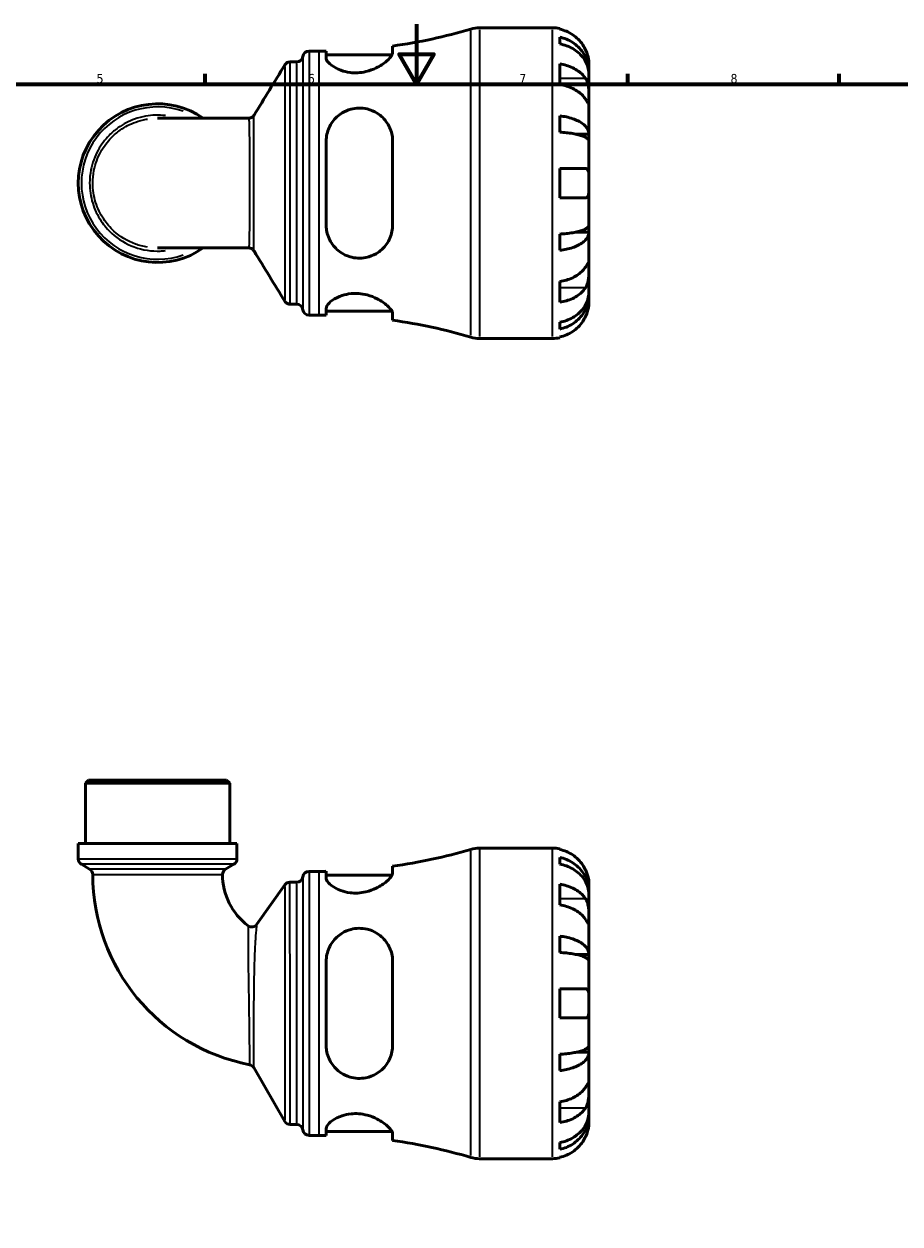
# Model space of a CAD drawing. Header units: millimetres. Extents: x 0 to 902, y -204 to 622.
# Tile 3 of 5: x 290 to 581, y 196 to 594. Entities that reach past the tile are written whole.
import ezdxf

# ---------------------------------------------------------------- set-up
doc = ezdxf.new("R2010")
doc.units = ezdxf.units.MM
for name, color, linetype, lineweight in [('Border (ANSI)', 7, 'Continuous', 70), ('Visible (ANSI)', 7, 'Continuous', 50), ('Visible Narrow (ANSI)', 7, 'Continuous', 35)]:
    doc.layers.add(name, color=color, linetype=linetype, lineweight=lineweight)
doc.styles.add('Note Text (ANSI)', font='tahoma.ttf')

# ---------------------------------------------------------------- blocks, each defined once
blk = doc.blocks.new('Borders Default Border')
at = {"layer": 'Border (ANSI)'}
for p, q in [((350.42, 574), (350.42, 577.45)), ((490.58, 574), (490.58, 577.45)), ((560.67, 574), (560.67, 577.45))]:
    blk.add_line(p, q, dxfattribs=at)
at = {"layer": 'Border (ANSI)', "flags": 128}
for points in [[(420.5, 594), (420.5, 574), (414.73, 584), (426.27, 584), (420.5, 574)], [(20, 20), (20, 574), (821, 574), (821, 20), (20, 20)]]:
    blk.add_lwpolyline(points, dxfattribs=at)
at = {"layer": 'Border (ANSI)', "char_height": 3.05, "attachment_point": 7, "style": 'Note Text (ANSI)'}
for s, insert in [('5', (314.48, 574.34)), ('6', (384.49, 574.34)), ('7', (454.6, 574.4)), ('8', (524.63, 574.33))]:
    blk.add_mtext(s, dxfattribs=dict(at, insert=insert))

msp = doc.modelspace()

# ---------------------------------------------------------------- linework, layer by layer
at = {"layer": 'Visible (ANSI)'}
for p, q in [((441.412, 592.738), (465.568, 592.738)), ((467.993, 592.493), (467.993, 592.263)), ((467.993, 589.632), (467.993, 587.397)), ((384.906, 585.013), (388.246, 585.013)), ((390.563, 585.028), (390.563, 582.777)), ((412.613, 584.539), (412.613, 586.703)), ((378.603, 581.408), (380.818, 581.408)), ((390.563, 583.753), (412.398, 583.753)), ((467.993, 580.748), (467.993, 573.889)), ((477.693, 578.079), (477.642, 578.079)), ((477.693, 578.079), (477.693, 580.613)), ((477.693, 577.115), (477.693, 578.079)), ((477.693, 569.08), (477.693, 577.115)), ((477.693, 557.463), (477.693, 569.08)), ((364.894, 562.749), (334.693, 562.749)), ((467.993, 563.519), (467.993, 558.122)), ((477.693, 557.463), (473.402, 557.463)), ((477.693, 555.134), (477.693, 557.463)), ((390.563, 555.098), (390.563, 527.378)), ((412.613, 527.378), (412.613, 555.098)), ((477.693, 541.238), (477.693, 555.134)), ((467.993, 546.088), (467.993, 536.388)), ((477.693, 527.342), (477.693, 541.238)), ((477.693, 525.013), (477.693, 527.342)), ((467.993, 524.354), (467.993, 518.957)), ((477.693, 525.013), (473.402, 525.013)), ((477.693, 513.396), (477.693, 525.013)), ((334.693, 519.727), (364.894, 519.727)), ((477.693, 505.361), (477.693, 513.396)), ((467.993, 508.587), (467.993, 501.728)), ((477.693, 504.397), (477.693, 505.361)), ((477.693, 504.397), (477.642, 504.397)), ((477.693, 501.863), (477.693, 504.397)), ((378.603, 501.068), (380.818, 501.068)), ((384.906, 497.463), (388.246, 497.463)), ((390.563, 499.699), (390.563, 497.448)), ((390.563, 498.723), (412.398, 498.723)), ((412.613, 495.773), (412.613, 497.937)), ((467.993, 495.079), (467.993, 492.844)), ((441.412, 489.738), (465.568, 489.738)), ((467.993, 490.213), (467.993, 489.983)), ((311.822, 343.241), (310.792, 342.211)), ((358.595, 342.211), (310.792, 342.211)), ((310.792, 322.241), (310.792, 342.211)), ((311.822, 343.241), (357.565, 343.241)), ((357.565, 343.241), (358.595, 342.211)), ((358.595, 322.241), (358.595, 342.211)), ((360.985, 322.241), (308.402, 322.241)), ((308.402, 317.131), (308.402, 322.241)), ((360.985, 317.131), (360.985, 322.241)), ((441.412, 320.741), (465.568, 320.741)), ((467.993, 320.496), (467.993, 320.266)), ((312.152, 313.776), (309.432, 315.347)), ((357.235, 313.776), (359.955, 315.347)), ((412.613, 312.542), (412.613, 314.706)), ((467.993, 317.636), (467.993, 315.4)), ((384.906, 313.016), (388.246, 313.016)), ((390.563, 313.032), (390.563, 310.78)), ((390.563, 311.756), (412.398, 311.756)), ((367.624, 295.461), (376.83, 308.537)), ((378.515, 309.411), (380.818, 309.411)), ((467.993, 308.751), (467.993, 301.892)), ((477.693, 306.083), (477.693, 308.616)), ((477.693, 306.083), (477.642, 306.083)), ((477.693, 305.118), (477.693, 306.083)), ((477.693, 297.084), (477.693, 305.118)), ((477.693, 285.466), (477.693, 297.084)), ((467.993, 291.522), (467.993, 286.125)), ((390.563, 283.101), (390.563, 255.381)), ((412.613, 255.381), (412.613, 283.101)), ((477.693, 285.466), (473.402, 285.466)), ((477.693, 283.138), (477.693, 285.466)), ((477.693, 269.241), (477.693, 283.138)), ((467.993, 274.091), (467.993, 264.391)), ((477.693, 255.345), (477.693, 269.241)), ((477.693, 253.017), (477.693, 255.345)), ((467.993, 252.357), (467.993, 246.96)), ((477.693, 253.017), (473.402, 253.017)), ((477.693, 241.399), (477.693, 253.017)), ((376.851, 230.101), (366.563, 247.921)), ((477.693, 233.364), (477.693, 241.399)), ((467.993, 236.591), (467.993, 229.732)), ((477.693, 232.4), (477.642, 232.4)), ((477.693, 232.4), (477.693, 233.364)), ((477.693, 229.866), (477.693, 232.4)), ((378.635, 229.071), (380.818, 229.071)), ((390.563, 227.702), (390.563, 225.451)), ((384.906, 225.466), (388.246, 225.466)), ((390.563, 226.726), (412.398, 226.726)), ((412.613, 223.776), (412.613, 225.94)), ((467.993, 223.082), (467.993, 220.847)), ((441.412, 217.741), (465.568, 217.741)), ((467.993, 218.216), (467.993, 217.986))]:
    msp.add_line(p, q, dxfattribs=at)
for centre, radius, start, end in [((388.246, 761.527), 176.514, 277.93494, 286.53447), ((441.412, 582.438), 10.3, 90, 106.53447), ((465.568, 580.613), 12.125, 78.46304, 90), ((384.906, 582.953), 2.06, 90, 172.81924), ((388.246, 761.527), 176.514, 270, 270.75227), ((380.818, 583.468), 2.06, 270, 352.81924), ((334.693, 541.238), 26.292, 54.9032, 305.0968), ((380.818, 499.008), 2.06, 7.18076, 90), ((384.906, 499.523), 2.06, 187.18076, 270), ((388.246, 320.949), 176.514, 89.24773, 90), ((388.246, 320.949), 176.514, 73.46553, 82.06506), ((441.412, 500.038), 10.3, 253.46553, 270), ((465.568, 501.863), 12.125, 270, 281.53696), ((388.246, 489.53), 176.514, 277.93494, 286.53447), ((441.412, 310.441), 10.3, 90, 106.53447), ((465.568, 308.616), 12.125, 78.46304, 90), ((310.462, 317.131), 2.06, 180, 240), ((358.925, 317.131), 2.06, 300, 0), ((311.122, 311.992), 2.06, 0.00151, 60), ((377.446, 311.994), 64.264, 180.00151, 258.98982), ((358.265, 311.992), 2.06, 120, 180.00522), ((377.446, 311.994), 21.241, 180.00522, 233.13783), ((380.818, 311.471), 2.06, 270, 352.81924), ((384.906, 310.956), 2.06, 90, 172.81924), ((388.246, 489.53), 176.514, 270, 270.75227), ((378.515, 307.351), 2.06, 90, 144.85033), ((365.939, 296.647), 2.06, 233.13783, 324.85033), ((364.779, 246.891), 2.06, 30, 78.98982), ((378.635, 231.131), 2.06, 210, 270), ((380.818, 227.011), 2.06, 7.18076, 90), ((384.906, 227.526), 2.06, 187.18076, 270), ((388.246, 48.952), 176.514, 89.24773, 90), ((388.246, 48.952), 176.514, 73.46553, 82.06506), ((441.412, 228.041), 10.3, 253.46553, 270), ((465.568, 229.866), 12.125, 270, 281.53696)]:
    msp.add_arc(centre, radius, start, end, dxfattribs=at)
for points, knots in [([(476.562, 585.463), (476.307, 586.013), (475.997, 586.572), (475.189, 587.785), (474.663, 588.419), (473.604, 589.481), (472.974, 590.008), (471.618, 590.916), (470.891, 591.298), (469.528, 591.864), (468.77, 592.104), (467.993, 592.263)], [5.9143146, 5.9143146, 5.9143146, 5.9143146, 6.0897305, 6.0897305, 6.3151304, 6.3151304, 6.5397196, 6.5397196, 6.7643088, 6.7643088, 6.9824261, 6.9824261, 6.9824261, 6.9824261]), ([(467.993, 589.632), (468.771, 589.478), (469.53, 589.246), (470.893, 588.698), (471.62, 588.329), (472.976, 587.449), (473.606, 586.94), (474.665, 585.912), (475.191, 585.3), (476.099, 583.981), (476.48, 583.275), (477.054, 581.929), (477.3, 581.166), (477.619, 579.605), (477.693, 578.809), (477.693, 578.079)], [0.2300349, 0.2300349, 0.2300349, 0.2300349, 0.4483378, 0.4483378, 0.6728957, 0.6728957, 0.8974535, 0.8974535, 1.1226267, 1.1226267, 1.3478, 1.3478, 1.5738057, 1.5738057, 1.7998115, 1.7998115, 1.7998115, 1.7998115]), ([(477.693, 577.115), (477.693, 577.764), (477.619, 578.473), (477.3, 579.862), (477.054, 580.541), (476.48, 581.739), (476.099, 582.367), (475.191, 583.541), (474.665, 584.086), (473.606, 585), (472.976, 585.454), (471.62, 586.237), (470.893, 586.566), (469.53, 587.053), (468.771, 587.26), (467.993, 587.397)], [5.4054322, 5.4054322, 5.4054322, 5.4054322, 5.6314379, 5.6314379, 5.8574437, 5.8574437, 6.0826169, 6.0826169, 6.3077901, 6.3077901, 6.5323479, 6.5323479, 6.7569058, 6.7569058, 6.9752088, 6.9752088, 6.9752088, 6.9752088]), ([(477.693, 580.613), (477.693, 580.613), (477.694, 580.672), (477.689, 580.915), (477.684, 581.11), (477.639, 581.698), (477.59, 582.127), (477.426, 582.963), (477.338, 583.327), (477.143, 583.987), (477.047, 584.273), (476.83, 584.853), (476.707, 585.146), (476.57, 585.444), (476.566, 585.453), (476.562, 585.463)], [-3.37535926, -3.37535926, -3.37535926, -3.37535926, -3.24472064, -3.24472064, -3.10081281, -3.10081281, -2.91318515, -2.91318515, -2.78540812, -2.78540812, -2.69094331, -2.69094331, -2.59427293, -2.59427293, -2.59108226, -2.59108226, -2.59108226, -2.59108226]), ([(376.844, 580.42), (376.875, 580.472), (376.914, 580.53), (377.014, 580.662), (377.076, 580.735), (377.238, 580.896), (377.34, 580.983), (377.603, 581.156), (377.766, 581.241), (378.153, 581.369), (378.377, 581.408), (378.603, 581.408)], [3.1395872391, 3.1395872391, 3.1395872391, 3.1395872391, 3.1399909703, 3.1399909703, 3.1403947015, 3.1403947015, 3.1407984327, 3.1407984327, 3.1412021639, 3.1412021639, 3.1416058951, 3.1416058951, 3.1416058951, 3.1416058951]), ([(412.613, 584.539), (412.613, 584.299), (412.537, 584.029), (412.079, 583.116), (411.459, 582.395), (409.692, 580.89), (408.512, 580.098), (406.106, 578.94), (404.978, 578.517), (402.891, 578.015), (401.988, 577.877), (400.19, 577.776), (399.32, 577.808), (397.392, 578.051), (396.383, 578.307), (394.201, 579.098), (393.138, 579.695), (391.509, 580.932), (390.95, 581.574), (390.611, 582.37), (390.563, 582.58), (390.563, 582.777)], [-3.9473698, -3.9473698, -3.9473698, -3.9473698, -3.7096209, -3.7096209, -3.209367, -3.209367, -2.6844563, -2.6844563, -2.3019845, -2.3019845, -2.0253087, -2.0253087, -1.7586739, -1.7586739, -1.4150477, -1.4150477, -0.9332676, -0.9332676, -0.4404999, -0.4404999, -0.2526284, -0.2526284, -0.2526284, -0.2526284]), ([(467.993, 580.748), (468.77, 580.635), (469.528, 580.466), (470.891, 580.066), (471.618, 579.795), (472.974, 579.153), (473.604, 578.78), (474.663, 578.029), (475.189, 577.581), (475.997, 576.724), (476.307, 576.328), (476.562, 575.939)], [0.2300371, 0.2300371, 0.2300371, 0.2300371, 0.4481544, 0.4481544, 0.6727436, 0.6727436, 0.8973328, 0.8973328, 1.1227327, 1.1227327, 1.2981486, 1.2981486, 1.2981486, 1.2981486]), ([(476.562, 569.08), (476.307, 569.469), (475.997, 569.865), (475.189, 570.722), (474.663, 571.17), (473.604, 571.921), (472.974, 572.294), (471.618, 572.936), (470.891, 573.207), (469.528, 573.607), (468.77, 573.776), (467.993, 573.889)], [5.9143146, 5.9143146, 5.9143146, 5.9143146, 6.0897305, 6.0897305, 6.3151304, 6.3151304, 6.5397196, 6.5397196, 6.7643088, 6.7643088, 6.9824261, 6.9824261, 6.9824261, 6.9824261]), ([(476.562, 575.939), (476.615, 575.857), (476.667, 575.772), (476.849, 575.449), (476.968, 575.193), (477.186, 574.618), (477.281, 574.298), (477.473, 573.478), (477.548, 572.97), (477.656, 571.841), (477.677, 571.234), (477.696, 570.073), (477.693, 569.534), (477.693, 569.08)], [-0.78090098, -0.78090098, -0.78090098, -0.78090098, -0.74249641, -0.74249641, -0.64168011, -0.64168011, -0.53308797, -0.53308797, -0.37727943, -0.37727943, -0.19250343, -0.19250343, 0, 0, 0, 0]), ([(477.693, 569.08), (477.693, 568.812), (477.694, 568.576), (477.691, 568.166), (477.688, 567.998), (477.663, 567.721), (477.636, 567.648), (477.525, 567.674), (477.444, 567.765), (477.247, 568.038), (477.15, 568.182), (476.927, 568.521), (476.803, 568.71), (476.632, 568.972), (476.597, 569.026), (476.562, 569.08)], [0, 0, 0, 0, 0.11375655, 0.11375655, 0.23538098, 0.23538098, 0.39430899, 0.39430899, 0.54630686, 0.54630686, 0.65204055, 0.65204055, 0.75381821, 0.75381821, 0.77933795, 0.77933795, 0.77933795, 0.77933795]), ([(390.563, 555.098), (390.563, 555.108), (390.563, 555.119), (390.566, 555.931), (390.655, 556.723), (391.152, 558.955), (391.771, 560.329), (393.487, 562.716), (394.579, 563.741), (396.768, 565.069), (397.752, 565.491), (399.644, 565.985), (400.508, 566.105), (402.318, 566.139), (403.238, 566.037), (405.339, 565.54), (406.464, 565.057), (408.822, 563.571), (409.962, 562.44), (411.608, 559.918), (412.165, 558.55), (412.552, 556.434), (412.613, 555.77), (412.613, 555.098)], [-3.8955408, -3.8955408, -3.8955408, -3.8955408, -3.8922757, -3.8922757, -3.6389439, -3.6389439, -3.1579725, -3.1579725, -2.6857815, -2.6857815, -2.3575836, -2.3575836, -2.0942089, -2.0942089, -1.8110368, -1.8110368, -1.4230694, -1.4230694, -0.8979734, -0.8979734, -0.4181575, -0.4181575, -0.2054532, -0.2054532, -0.2054532, -0.2054532]), ([(364.894, 562.749), (365.11, 562.749), (365.325, 562.785), (365.704, 562.905), (365.867, 562.987), (366.133, 563.156), (366.237, 563.244), (366.405, 563.405), (366.469, 563.48), (366.573, 563.614), (366.613, 563.674), (366.645, 563.728)], [-1.553073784, -1.553073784, -1.553073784, -1.553073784, -1.54946358, -1.54946358, -1.545853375, -1.545853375, -1.542243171, -1.542243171, -1.538632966, -1.538632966, -1.535022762, -1.535022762, -1.535022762, -1.535022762]), ([(467.993, 563.519), (468.771, 563.438), (469.53, 563.317), (470.893, 563.029), (471.62, 562.836), (472.976, 562.375), (473.606, 562.107), (474.665, 561.569), (475.191, 561.248), (476.099, 560.556), (476.48, 560.186), (477.054, 559.481), (477.3, 559.08), (477.619, 558.262), (477.693, 557.845), (477.693, 557.463)], [0.2300349, 0.2300349, 0.2300349, 0.2300349, 0.4483378, 0.4483378, 0.6728957, 0.6728957, 0.8974535, 0.8974535, 1.1226267, 1.1226267, 1.3478, 1.3478, 1.5738057, 1.5738057, 1.7998115, 1.7998115, 1.7998115, 1.7998115]), ([(477.693, 555.134), (477.693, 555.323), (477.619, 555.529), (477.3, 555.932), (477.054, 556.13), (476.48, 556.478), (476.099, 556.661), (475.191, 557.002), (474.665, 557.16), (473.606, 557.426), (472.976, 557.558), (471.62, 557.785), (470.893, 557.881), (469.53, 558.022), (468.771, 558.082), (467.993, 558.122)], [5.4054322, 5.4054322, 5.4054322, 5.4054322, 5.6314379, 5.6314379, 5.8574437, 5.8574437, 6.0826169, 6.0826169, 6.3077901, 6.3077901, 6.5323479, 6.5323479, 6.7569058, 6.7569058, 6.9752088, 6.9752088, 6.9752088, 6.9752088]), ([(467.993, 546.088), (468.77, 546.088), (469.528, 546.088), (470.891, 546.088), (471.618, 546.088), (472.974, 546.088), (473.604, 546.088), (474.663, 546.088), (475.189, 546.088), (475.997, 546.088), (476.307, 546.088), (476.562, 546.088)], [0.2300371, 0.2300371, 0.2300371, 0.2300371, 0.4481544, 0.4481544, 0.6727436, 0.6727436, 0.8973328, 0.8973328, 1.1227327, 1.1227327, 1.2981486, 1.2981486, 1.2981486, 1.2981486]), ([(476.562, 546.088), (476.632, 546.088), (476.699, 546.081), (476.88, 546.04), (476.986, 545.989), (477.187, 545.824), (477.278, 545.704), (477.47, 545.312), (477.548, 545), (477.656, 544.185), (477.677, 543.67), (477.696, 542.513), (477.693, 541.879), (477.693, 541.238)], [-0.77507703, -0.77507703, -0.77507703, -0.77507703, -0.72560399, -0.72560399, -0.63594265, -0.63594265, -0.53365641, -0.53365641, -0.3753162, -0.3753162, -0.19216783, -0.19216783, 0, 0, 0, 0]), ([(477.693, 541.238), (477.693, 540.803), (477.694, 540.369), (477.689, 539.487), (477.684, 539.047), (477.639, 538.118), (477.59, 537.665), (477.426, 537.061), (477.338, 536.865), (477.143, 536.608), (477.047, 536.527), (476.83, 536.417), (476.707, 536.39), (476.57, 536.388), (476.566, 536.388), (476.562, 536.388)], [-3.37535926, -3.37535926, -3.37535926, -3.37535926, -3.24472064, -3.24472064, -3.10081281, -3.10081281, -2.91318515, -2.91318515, -2.78540812, -2.78540812, -2.69094331, -2.69094331, -2.59427293, -2.59427293, -2.59108226, -2.59108226, -2.59108226, -2.59108226]), ([(476.562, 536.388), (476.307, 536.388), (475.997, 536.388), (475.189, 536.388), (474.663, 536.388), (473.604, 536.388), (472.974, 536.388), (471.618, 536.388), (470.891, 536.388), (469.528, 536.388), (468.77, 536.388), (467.993, 536.388)], [5.9143146, 5.9143146, 5.9143146, 5.9143146, 6.0897305, 6.0897305, 6.3151304, 6.3151304, 6.5397196, 6.5397196, 6.7643088, 6.7643088, 6.9824261, 6.9824261, 6.9824261, 6.9824261]), ([(412.613, 527.378), (412.613, 526.629), (412.537, 525.888), (412.079, 523.651), (411.459, 522.244), (409.692, 519.739), (408.512, 518.649), (406.106, 517.253), (404.978, 516.814), (402.891, 516.394), (401.988, 516.322), (400.19, 516.406), (399.32, 516.553), (397.392, 517.12), (396.383, 517.598), (394.201, 519.052), (393.138, 520.143), (391.509, 522.66), (390.95, 524.1), (390.611, 526.199), (390.563, 526.787), (390.563, 527.378)], [-3.9473698, -3.9473698, -3.9473698, -3.9473698, -3.7096209, -3.7096209, -3.209367, -3.209367, -2.6844563, -2.6844563, -2.3019845, -2.3019845, -2.0253087, -2.0253087, -1.7586739, -1.7586739, -1.4150477, -1.4150477, -0.9332676, -0.9332676, -0.4404999, -0.4404999, -0.2526284, -0.2526284, -0.2526284, -0.2526284]), ([(467.993, 524.354), (468.771, 524.394), (469.53, 524.454), (470.893, 524.595), (471.62, 524.691), (472.976, 524.918), (473.606, 525.05), (474.665, 525.316), (475.191, 525.474), (476.099, 525.815), (476.48, 525.998), (477.054, 526.346), (477.3, 526.543), (477.619, 526.947), (477.693, 527.153), (477.693, 527.342)], [0.2300349, 0.2300349, 0.2300349, 0.2300349, 0.4483378, 0.4483378, 0.6728957, 0.6728957, 0.8974535, 0.8974535, 1.1226267, 1.1226267, 1.3478, 1.3478, 1.5738057, 1.5738057, 1.7998115, 1.7998115, 1.7998115, 1.7998115]), ([(477.693, 525.013), (477.693, 524.631), (477.619, 524.213), (477.3, 523.396), (477.054, 522.995), (476.48, 522.29), (476.099, 521.92), (475.191, 521.228), (474.665, 520.907), (473.606, 520.368), (472.976, 520.101), (471.62, 519.64), (470.893, 519.447), (469.53, 519.159), (468.771, 519.038), (467.993, 518.957)], [5.4054322, 5.4054322, 5.4054322, 5.4054322, 5.6314379, 5.6314379, 5.8574437, 5.8574437, 6.0826169, 6.0826169, 6.3077901, 6.3077901, 6.5323479, 6.5323479, 6.7569058, 6.7569058, 6.9752088, 6.9752088, 6.9752088, 6.9752088]), ([(366.645, 518.748), (366.613, 518.802), (366.573, 518.862), (366.469, 518.996), (366.405, 519.071), (366.237, 519.232), (366.133, 519.32), (365.867, 519.489), (365.704, 519.571), (365.325, 519.691), (365.11, 519.727), (364.894, 519.727)], [1.535033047, 1.535033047, 1.535033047, 1.535033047, 1.538643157, 1.538643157, 1.542253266, 1.542253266, 1.545863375, 1.545863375, 1.549473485, 1.549473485, 1.553083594, 1.553083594, 1.553083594, 1.553083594]), ([(467.993, 508.587), (468.77, 508.7), (469.528, 508.869), (470.891, 509.269), (471.618, 509.539), (472.974, 510.182), (473.604, 510.555), (474.663, 511.306), (475.189, 511.754), (475.997, 512.611), (476.307, 513.007), (476.562, 513.396)], [0.2300371, 0.2300371, 0.2300371, 0.2300371, 0.4481544, 0.4481544, 0.6727436, 0.6727436, 0.8973328, 0.8973328, 1.1227327, 1.1227327, 1.2981486, 1.2981486, 1.2981486, 1.2981486]), ([(476.562, 513.396), (476.615, 513.478), (476.667, 513.557), (476.849, 513.836), (476.968, 514.019), (477.186, 514.348), (477.281, 514.488), (477.473, 514.745), (477.548, 514.822), (477.656, 514.809), (477.677, 514.686), (477.696, 514.208), (477.693, 513.849), (477.693, 513.396)], [-0.78090098, -0.78090098, -0.78090098, -0.78090098, -0.74249641, -0.74249641, -0.64168011, -0.64168011, -0.53308797, -0.53308797, -0.37727943, -0.37727943, -0.19250343, -0.19250343, 0, 0, 0, 0]), ([(477.693, 513.396), (477.693, 513.128), (477.694, 512.829), (477.691, 512.161), (477.688, 511.79), (477.663, 510.898), (477.636, 510.371), (477.525, 509.341), (477.444, 508.849), (477.247, 508.058), (477.15, 507.751), (476.927, 507.189), (476.803, 506.936), (476.632, 506.648), (476.597, 506.591), (476.562, 506.537)], [0, 0, 0, 0, 0.11375655, 0.11375655, 0.23538098, 0.23538098, 0.39430899, 0.39430899, 0.54630686, 0.54630686, 0.65204055, 0.65204055, 0.75381821, 0.75381821, 0.77933795, 0.77933795, 0.77933795, 0.77933795]), ([(476.562, 506.537), (476.307, 506.148), (475.997, 505.752), (475.189, 504.895), (474.663, 504.447), (473.604, 503.696), (472.974, 503.323), (471.618, 502.681), (470.891, 502.41), (469.528, 502.01), (468.77, 501.841), (467.993, 501.728)], [5.9143146, 5.9143146, 5.9143146, 5.9143146, 6.0897305, 6.0897305, 6.3151304, 6.3151304, 6.5397196, 6.5397196, 6.7643088, 6.7643088, 6.9824261, 6.9824261, 6.9824261, 6.9824261]), ([(467.993, 495.079), (468.771, 495.216), (469.53, 495.423), (470.893, 495.91), (471.62, 496.239), (472.976, 497.022), (473.606, 497.475), (474.665, 498.39), (475.191, 498.935), (476.099, 500.109), (476.48, 500.737), (477.054, 501.935), (477.3, 502.614), (477.619, 504.003), (477.693, 504.712), (477.693, 505.361)], [0.2300349, 0.2300349, 0.2300349, 0.2300349, 0.4483378, 0.4483378, 0.6728957, 0.6728957, 0.8974535, 0.8974535, 1.1226267, 1.1226267, 1.3478, 1.3478, 1.5738057, 1.5738057, 1.7998115, 1.7998115, 1.7998115, 1.7998115]), ([(378.603, 501.068), (378.383, 501.068), (378.165, 501.105), (377.78, 501.228), (377.615, 501.313), (377.349, 501.486), (377.246, 501.574), (377.081, 501.735), (377.019, 501.809), (376.917, 501.941), (376.878, 502), (376.845, 502.053), (376.845, 502.055), (376.844, 502.056)], [6.2831886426, 6.2831886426, 6.2831886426, 6.2831886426, 6.2835817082, 6.2835817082, 6.2839854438, 6.2839854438, 6.2843891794, 6.2843891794, 6.284792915, 6.284792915, 6.2851966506, 6.2851966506, 6.2852073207, 6.2852073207, 6.2852073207, 6.2852073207]), ([(390.563, 499.699), (390.563, 499.702), (390.563, 499.706), (390.566, 499.978), (390.655, 500.268), (391.152, 501.152), (391.771, 501.785), (393.487, 502.984), (394.579, 503.552), (396.768, 504.27), (397.752, 504.491), (399.644, 504.685), (400.508, 504.697), (402.318, 504.557), (403.238, 504.395), (405.339, 503.838), (406.464, 503.387), (408.822, 502.187), (409.962, 501.388), (411.608, 499.917), (412.165, 499.235), (412.552, 498.391), (412.613, 498.152), (412.613, 497.937)], [-3.8955408, -3.8955408, -3.8955408, -3.8955408, -3.8922757, -3.8922757, -3.6389439, -3.6389439, -3.1579725, -3.1579725, -2.6857815, -2.6857815, -2.3575836, -2.3575836, -2.0942089, -2.0942089, -1.8110368, -1.8110368, -1.4230694, -1.4230694, -0.8979734, -0.8979734, -0.4181575, -0.4181575, -0.2054532, -0.2054532, -0.2054532, -0.2054532]), ([(477.693, 504.397), (477.693, 503.667), (477.619, 502.871), (477.3, 501.31), (477.054, 500.547), (476.48, 499.201), (476.099, 498.495), (475.191, 497.176), (474.665, 496.564), (473.606, 495.536), (472.976, 495.026), (471.62, 494.147), (470.893, 493.778), (469.53, 493.23), (468.771, 492.998), (467.993, 492.844)], [5.4054322, 5.4054322, 5.4054322, 5.4054322, 5.6314379, 5.6314379, 5.8574437, 5.8574437, 6.0826169, 6.0826169, 6.3077901, 6.3077901, 6.5323479, 6.5323479, 6.7569058, 6.7569058, 6.9752088, 6.9752088, 6.9752088, 6.9752088]), ([(476.562, 497.013), (476.632, 497.165), (476.699, 497.318), (476.88, 497.751), (476.986, 498.031), (477.187, 498.624), (477.278, 498.934), (477.47, 499.695), (477.548, 500.119), (477.656, 500.913), (477.677, 501.254), (477.696, 501.736), (477.693, 501.863), (477.693, 501.863)], [-0.77507703, -0.77507703, -0.77507703, -0.77507703, -0.72560399, -0.72560399, -0.63594265, -0.63594265, -0.53365641, -0.53365641, -0.3753162, -0.3753162, -0.19216783, -0.19216783, 0, 0, 0, 0]), ([(467.993, 490.213), (468.77, 490.372), (469.528, 490.612), (470.891, 491.178), (471.618, 491.56), (472.974, 492.468), (473.604, 492.995), (474.663, 494.057), (475.189, 494.691), (475.997, 495.904), (476.307, 496.463), (476.562, 497.013)], [0.2300371, 0.2300371, 0.2300371, 0.2300371, 0.4481544, 0.4481544, 0.6727436, 0.6727436, 0.8973328, 0.8973328, 1.1227327, 1.1227327, 1.2981486, 1.2981486, 1.2981486, 1.2981486]), ([(476.562, 313.466), (476.307, 314.016), (475.997, 314.576), (475.189, 315.788), (474.663, 316.422), (473.604, 317.484), (472.974, 318.011), (471.618, 318.92), (470.891, 319.302), (469.528, 319.868), (468.77, 320.107), (467.993, 320.266)], [5.9143146, 5.9143146, 5.9143146, 5.9143146, 6.0897305, 6.0897305, 6.3151304, 6.3151304, 6.5397196, 6.5397196, 6.7643088, 6.7643088, 6.9824261, 6.9824261, 6.9824261, 6.9824261]), ([(467.993, 317.636), (468.771, 317.481), (469.53, 317.25), (470.893, 316.702), (471.62, 316.332), (472.976, 315.453), (473.606, 314.943), (474.665, 313.916), (475.191, 313.303), (476.099, 311.984), (476.48, 311.278), (477.054, 309.933), (477.3, 309.169), (477.619, 307.609), (477.693, 306.812), (477.693, 306.083)], [0.2300349, 0.2300349, 0.2300349, 0.2300349, 0.4483378, 0.4483378, 0.6728957, 0.6728957, 0.8974535, 0.8974535, 1.1226267, 1.1226267, 1.3478, 1.3478, 1.5738057, 1.5738057, 1.7998115, 1.7998115, 1.7998115, 1.7998115]), ([(477.693, 305.118), (477.693, 305.767), (477.619, 306.476), (477.3, 307.865), (477.054, 308.545), (476.48, 309.742), (476.099, 310.371), (475.191, 311.544), (474.665, 312.089), (473.606, 313.004), (472.976, 313.457), (471.62, 314.24), (470.893, 314.569), (469.53, 315.057), (468.771, 315.263), (467.993, 315.4)], [5.4054322, 5.4054322, 5.4054322, 5.4054322, 5.6314379, 5.6314379, 5.8574437, 5.8574437, 6.0826169, 6.0826169, 6.3077901, 6.3077901, 6.5323479, 6.5323479, 6.7569058, 6.7569058, 6.9752088, 6.9752088, 6.9752088, 6.9752088]), ([(412.613, 312.542), (412.613, 312.302), (412.537, 312.033), (412.079, 311.119), (411.459, 310.398), (409.692, 308.893), (408.512, 308.101), (406.106, 306.943), (404.978, 306.52), (402.891, 306.018), (401.988, 305.88), (400.19, 305.779), (399.32, 305.811), (397.392, 306.055), (396.383, 306.311), (394.201, 307.101), (393.138, 307.698), (391.509, 308.935), (390.95, 309.577), (390.611, 310.373), (390.563, 310.583), (390.563, 310.78)], [-3.9473698, -3.9473698, -3.9473698, -3.9473698, -3.7096209, -3.7096209, -3.209367, -3.209367, -2.6844563, -2.6844563, -2.3019845, -2.3019845, -2.0253087, -2.0253087, -1.7586739, -1.7586739, -1.4150477, -1.4150477, -0.9332676, -0.9332676, -0.4404999, -0.4404999, -0.2526284, -0.2526284, -0.2526284, -0.2526284]), ([(477.693, 308.616), (477.693, 308.616), (477.694, 308.689), (477.687, 308.993), (477.678, 309.241), (477.62, 309.86), (477.573, 310.214), (477.428, 310.957), (477.339, 311.329), (477.151, 311.962), (477.07, 312.209), (476.897, 312.682), (476.807, 312.907), (476.663, 313.243), (476.613, 313.355), (476.562, 313.466)], [0, 0, 0, 0, 0.14558971, 0.14558971, 0.30930841, 0.30930841, 0.45830506, 0.45830506, 0.58735107, 0.58735107, 0.66775406, 0.66775406, 0.73999155, 0.73999155, 0.77632248, 0.77632248, 0.77632248, 0.77632248]), ([(467.993, 308.751), (468.77, 308.638), (469.528, 308.469), (470.891, 308.069), (471.618, 307.799), (472.974, 307.156), (473.604, 306.784), (474.663, 306.032), (475.189, 305.585), (475.997, 304.727), (476.307, 304.331), (476.562, 303.943)], [0.2300371, 0.2300371, 0.2300371, 0.2300371, 0.4481544, 0.4481544, 0.6727436, 0.6727436, 0.8973328, 0.8973328, 1.1227327, 1.1227327, 1.2981486, 1.2981486, 1.2981486, 1.2981486]), ([(476.562, 303.943), (476.615, 303.861), (476.667, 303.775), (476.849, 303.452), (476.968, 303.196), (477.186, 302.621), (477.281, 302.302), (477.473, 301.481), (477.548, 300.973), (477.656, 299.845), (477.677, 299.238), (477.696, 298.076), (477.693, 297.537), (477.693, 297.084)], [-0.78090098, -0.78090098, -0.78090098, -0.78090098, -0.74249641, -0.74249641, -0.64168011, -0.64168011, -0.53308797, -0.53308797, -0.37727943, -0.37727943, -0.19250343, -0.19250343, 0, 0, 0, 0]), ([(476.562, 297.084), (476.307, 297.472), (475.997, 297.868), (475.189, 298.726), (474.663, 299.174), (473.604, 299.925), (472.974, 300.297), (471.618, 300.94), (470.891, 301.21), (469.528, 301.61), (468.77, 301.779), (467.993, 301.892)], [5.9143146, 5.9143146, 5.9143146, 5.9143146, 6.0897305, 6.0897305, 6.3151304, 6.3151304, 6.5397196, 6.5397196, 6.7643088, 6.7643088, 6.9824261, 6.9824261, 6.9824261, 6.9824261]), ([(477.693, 297.084), (477.693, 296.815), (477.694, 296.58), (477.691, 296.169), (477.688, 296.001), (477.663, 295.724), (477.636, 295.651), (477.525, 295.677), (477.444, 295.768), (477.247, 296.041), (477.15, 296.186), (476.927, 296.524), (476.803, 296.714), (476.632, 296.975), (476.597, 297.029), (476.562, 297.084)], [0, 0, 0, 0, 0.11375655, 0.11375655, 0.23538098, 0.23538098, 0.39430899, 0.39430899, 0.54630686, 0.54630686, 0.65204055, 0.65204055, 0.75381821, 0.75381821, 0.77933795, 0.77933795, 0.77933795, 0.77933795]), ([(390.563, 283.101), (390.563, 283.112), (390.563, 283.122), (390.566, 283.934), (390.655, 284.727), (391.152, 286.958), (391.771, 288.332), (393.487, 290.719), (394.579, 291.744), (396.768, 293.072), (397.752, 293.494), (399.644, 293.988), (400.508, 294.108), (402.318, 294.142), (403.238, 294.04), (405.339, 293.544), (406.464, 293.061), (408.822, 291.574), (409.962, 290.443), (411.608, 287.921), (412.165, 286.553), (412.552, 284.437), (412.613, 283.773), (412.613, 283.101)], [-3.8955408, -3.8955408, -3.8955408, -3.8955408, -3.8922757, -3.8922757, -3.6389439, -3.6389439, -3.1579725, -3.1579725, -2.6857815, -2.6857815, -2.3575836, -2.3575836, -2.0942089, -2.0942089, -1.8110368, -1.8110368, -1.4230694, -1.4230694, -0.8979734, -0.8979734, -0.4181575, -0.4181575, -0.2054532, -0.2054532, -0.2054532, -0.2054532]), ([(467.993, 291.522), (468.771, 291.441), (469.53, 291.32), (470.893, 291.033), (471.62, 290.839), (472.976, 290.378), (473.606, 290.111), (474.665, 289.572), (475.191, 289.251), (476.099, 288.56), (476.48, 288.19), (477.054, 287.484), (477.3, 287.084), (477.619, 286.266), (477.693, 285.848), (477.693, 285.466)], [0.2300349, 0.2300349, 0.2300349, 0.2300349, 0.4483378, 0.4483378, 0.6728957, 0.6728957, 0.8974535, 0.8974535, 1.1226267, 1.1226267, 1.3478, 1.3478, 1.5738057, 1.5738057, 1.7998115, 1.7998115, 1.7998115, 1.7998115]), ([(477.693, 283.138), (477.693, 283.326), (477.619, 283.532), (477.3, 283.936), (477.054, 284.133), (476.48, 284.481), (476.099, 284.664), (475.191, 285.005), (474.665, 285.163), (473.606, 285.429), (472.976, 285.561), (471.62, 285.788), (470.893, 285.884), (469.53, 286.026), (468.771, 286.086), (467.993, 286.125)], [5.4054322, 5.4054322, 5.4054322, 5.4054322, 5.6314379, 5.6314379, 5.8574437, 5.8574437, 6.0826169, 6.0826169, 6.3077901, 6.3077901, 6.5323479, 6.5323479, 6.7569058, 6.7569058, 6.9752088, 6.9752088, 6.9752088, 6.9752088]), ([(467.993, 274.091), (468.77, 274.091), (469.528, 274.091), (470.891, 274.091), (471.618, 274.091), (472.974, 274.091), (473.604, 274.091), (474.663, 274.091), (475.189, 274.091), (475.997, 274.091), (476.307, 274.091), (476.562, 274.091)], [0.2300371, 0.2300371, 0.2300371, 0.2300371, 0.4481544, 0.4481544, 0.6727436, 0.6727436, 0.8973328, 0.8973328, 1.1227327, 1.1227327, 1.2981486, 1.2981486, 1.2981486, 1.2981486]), ([(476.562, 274.091), (476.632, 274.091), (476.699, 274.084), (476.88, 274.043), (476.986, 273.992), (477.187, 273.827), (477.278, 273.707), (477.47, 273.316), (477.548, 273.004), (477.656, 272.188), (477.677, 271.673), (477.696, 270.517), (477.693, 269.882), (477.693, 269.241)], [-0.77507703, -0.77507703, -0.77507703, -0.77507703, -0.72560399, -0.72560399, -0.63594265, -0.63594265, -0.53365641, -0.53365641, -0.3753162, -0.3753162, -0.19216783, -0.19216783, 0, 0, 0, 0]), ([(477.693, 269.241), (477.693, 268.806), (477.694, 268.372), (477.689, 267.49), (477.684, 267.051), (477.639, 266.121), (477.59, 265.668), (477.426, 265.064), (477.338, 264.868), (477.143, 264.612), (477.047, 264.531), (476.83, 264.421), (476.707, 264.393), (476.57, 264.391), (476.566, 264.391), (476.562, 264.391)], [-3.37535926, -3.37535926, -3.37535926, -3.37535926, -3.24472064, -3.24472064, -3.10081281, -3.10081281, -2.91318515, -2.91318515, -2.78540812, -2.78540812, -2.69094331, -2.69094331, -2.59427293, -2.59427293, -2.59108226, -2.59108226, -2.59108226, -2.59108226]), ([(476.562, 264.391), (476.307, 264.391), (475.997, 264.391), (475.189, 264.391), (474.663, 264.391), (473.604, 264.391), (472.974, 264.391), (471.618, 264.391), (470.891, 264.391), (469.528, 264.391), (468.77, 264.391), (467.993, 264.391)], [5.9143146, 5.9143146, 5.9143146, 5.9143146, 6.0897305, 6.0897305, 6.3151304, 6.3151304, 6.5397196, 6.5397196, 6.7643088, 6.7643088, 6.9824261, 6.9824261, 6.9824261, 6.9824261]), ([(412.613, 255.381), (412.613, 254.632), (412.537, 253.892), (412.079, 251.654), (411.459, 250.248), (409.692, 247.743), (408.512, 246.652), (406.106, 245.257), (404.978, 244.818), (402.891, 244.397), (401.988, 244.325), (400.19, 244.41), (399.32, 244.556), (397.392, 245.123), (396.383, 245.602), (394.201, 247.056), (393.138, 248.146), (391.509, 250.664), (390.95, 252.104), (390.611, 254.202), (390.563, 254.79), (390.563, 255.381)], [-3.9473698, -3.9473698, -3.9473698, -3.9473698, -3.7096209, -3.7096209, -3.209367, -3.209367, -2.6844563, -2.6844563, -2.3019845, -2.3019845, -2.0253087, -2.0253087, -1.7586739, -1.7586739, -1.4150477, -1.4150477, -0.9332676, -0.9332676, -0.4404999, -0.4404999, -0.2526284, -0.2526284, -0.2526284, -0.2526284]), ([(467.993, 252.357), (468.771, 252.397), (469.53, 252.457), (470.893, 252.599), (471.62, 252.694), (472.976, 252.922), (473.606, 253.053), (474.665, 253.319), (475.191, 253.478), (476.099, 253.819), (476.48, 254.001), (477.054, 254.349), (477.3, 254.547), (477.619, 254.95), (477.693, 255.156), (477.693, 255.345)], [0.2300349, 0.2300349, 0.2300349, 0.2300349, 0.4483378, 0.4483378, 0.6728957, 0.6728957, 0.8974535, 0.8974535, 1.1226267, 1.1226267, 1.3478, 1.3478, 1.5738057, 1.5738057, 1.7998115, 1.7998115, 1.7998115, 1.7998115]), ([(477.693, 253.017), (477.693, 252.634), (477.619, 252.217), (477.3, 251.399), (477.054, 250.998), (476.48, 250.293), (476.099, 249.923), (475.191, 249.231), (474.665, 248.91), (473.606, 248.372), (472.976, 248.105), (471.62, 247.644), (470.893, 247.45), (469.53, 247.163), (468.771, 247.041), (467.993, 246.96)], [5.4054322, 5.4054322, 5.4054322, 5.4054322, 5.6314379, 5.6314379, 5.8574437, 5.8574437, 6.0826169, 6.0826169, 6.3077901, 6.3077901, 6.5323479, 6.5323479, 6.7569058, 6.7569058, 6.9752088, 6.9752088, 6.9752088, 6.9752088]), ([(476.562, 241.399), (476.615, 241.481), (476.667, 241.561), (476.849, 241.84), (476.968, 242.022), (477.186, 242.351), (477.281, 242.492), (477.473, 242.749), (477.548, 242.825), (477.656, 242.812), (477.677, 242.689), (477.696, 242.212), (477.693, 241.853), (477.693, 241.399)], [-0.78090098, -0.78090098, -0.78090098, -0.78090098, -0.74249641, -0.74249641, -0.64168011, -0.64168011, -0.53308797, -0.53308797, -0.37727943, -0.37727943, -0.19250343, -0.19250343, 0, 0, 0, 0]), ([(467.993, 236.591), (468.77, 236.703), (469.528, 236.873), (470.891, 237.273), (471.618, 237.543), (472.974, 238.185), (473.604, 238.558), (474.663, 239.309), (475.189, 239.757), (475.997, 240.614), (476.307, 241.01), (476.562, 241.399)], [0.2300371, 0.2300371, 0.2300371, 0.2300371, 0.4481544, 0.4481544, 0.6727436, 0.6727436, 0.8973328, 0.8973328, 1.1227327, 1.1227327, 1.2981486, 1.2981486, 1.2981486, 1.2981486]), ([(477.693, 241.399), (477.693, 241.131), (477.694, 240.832), (477.691, 240.164), (477.688, 239.793), (477.663, 238.901), (477.636, 238.374), (477.525, 237.344), (477.444, 236.852), (477.247, 236.061), (477.15, 235.754), (476.927, 235.192), (476.803, 234.939), (476.632, 234.651), (476.597, 234.595), (476.562, 234.54)], [0, 0, 0, 0, 0.11375655, 0.11375655, 0.23538098, 0.23538098, 0.39430899, 0.39430899, 0.54630686, 0.54630686, 0.65204055, 0.65204055, 0.75381821, 0.75381821, 0.77933795, 0.77933795, 0.77933795, 0.77933795]), ([(390.563, 227.702), (390.563, 227.706), (390.563, 227.709), (390.566, 227.981), (390.655, 228.271), (391.152, 229.155), (391.771, 229.789), (393.487, 230.988), (394.579, 231.556), (396.768, 232.274), (397.752, 232.494), (399.644, 232.689), (400.508, 232.7), (402.318, 232.56), (403.238, 232.398), (405.339, 231.841), (406.464, 231.39), (408.822, 230.19), (409.962, 229.391), (411.608, 227.92), (412.165, 227.239), (412.552, 226.394), (412.613, 226.155), (412.613, 225.94)], [-3.8955408, -3.8955408, -3.8955408, -3.8955408, -3.8922757, -3.8922757, -3.6389439, -3.6389439, -3.1579725, -3.1579725, -2.6857815, -2.6857815, -2.3575836, -2.3575836, -2.0942089, -2.0942089, -1.8110368, -1.8110368, -1.4230694, -1.4230694, -0.8979734, -0.8979734, -0.4181575, -0.4181575, -0.2054532, -0.2054532, -0.2054532, -0.2054532]), ([(476.562, 234.54), (476.307, 234.151), (475.997, 233.756), (475.189, 232.898), (474.663, 232.45), (473.604, 231.699), (472.974, 231.327), (471.618, 230.684), (470.891, 230.414), (469.528, 230.014), (468.77, 229.844), (467.993, 229.732)], [5.9143146, 5.9143146, 5.9143146, 5.9143146, 6.0897305, 6.0897305, 6.3151304, 6.3151304, 6.5397196, 6.5397196, 6.7643088, 6.7643088, 6.9824261, 6.9824261, 6.9824261, 6.9824261]), ([(467.993, 223.082), (468.771, 223.22), (469.53, 223.426), (470.893, 223.914), (471.62, 224.242), (472.976, 225.025), (473.606, 225.479), (474.665, 226.393), (475.191, 226.938), (476.099, 228.112), (476.48, 228.74), (477.054, 229.938), (477.3, 230.618), (477.619, 232.006), (477.693, 232.715), (477.693, 233.364)], [0.2300349, 0.2300349, 0.2300349, 0.2300349, 0.4483378, 0.4483378, 0.6728957, 0.6728957, 0.8974535, 0.8974535, 1.1226267, 1.1226267, 1.3478, 1.3478, 1.5738057, 1.5738057, 1.7998115, 1.7998115, 1.7998115, 1.7998115]), ([(477.693, 232.4), (477.693, 231.671), (477.619, 230.874), (477.3, 229.314), (477.054, 228.55), (476.48, 227.204), (476.099, 226.498), (475.191, 225.179), (474.665, 224.567), (473.606, 223.54), (472.976, 223.03), (471.62, 222.15), (470.893, 221.781), (469.53, 221.233), (468.771, 221.001), (467.993, 220.847)], [5.4054322, 5.4054322, 5.4054322, 5.4054322, 5.6314379, 5.6314379, 5.8574437, 5.8574437, 6.0826169, 6.0826169, 6.3077901, 6.3077901, 6.5323479, 6.5323479, 6.7569058, 6.7569058, 6.9752088, 6.9752088, 6.9752088, 6.9752088]), ([(476.562, 225.016), (476.632, 225.168), (476.699, 225.322), (476.88, 225.755), (476.986, 226.034), (477.187, 226.628), (477.278, 226.938), (477.47, 227.698), (477.548, 228.122), (477.656, 228.917), (477.677, 229.257), (477.696, 229.739), (477.693, 229.866), (477.693, 229.866)], [-0.77507703, -0.77507703, -0.77507703, -0.77507703, -0.72560399, -0.72560399, -0.63594265, -0.63594265, -0.53365641, -0.53365641, -0.3753162, -0.3753162, -0.19216783, -0.19216783, 0, 0, 0, 0]), ([(467.993, 218.216), (468.77, 218.375), (469.528, 218.615), (470.891, 219.181), (471.618, 219.563), (472.974, 220.472), (473.604, 220.999), (474.663, 222.061), (475.189, 222.694), (475.997, 223.907), (476.307, 224.466), (476.562, 225.016)], [0.2300371, 0.2300371, 0.2300371, 0.2300371, 0.4481544, 0.4481544, 0.6727436, 0.6727436, 0.8973328, 0.8973328, 1.1227327, 1.1227327, 1.2981486, 1.2981486, 1.2981486, 1.2981486])]:
    msp.add_open_spline(points, degree=3, knots=knots, dxfattribs=at)
for points in [[(366.645, 563.728), (370.055, 569.283), (373.45, 574.851), (376.844, 580.42)], [(376.844, 502.056), (373.45, 507.625), (370.055, 513.193), (366.645, 518.748)]]:
    msp.add_open_spline(points, degree=3, dxfattribs=at)
at = {"layer": 'Visible Narrow (ANSI)'}
for p, q in [((438.48, 490.793), (438.48, 591.683)), ((441.412, 592.104), (441.412, 490.372)), ((465.568, 490.372), (465.568, 592.104)), ((382.862, 582.694), (382.862, 499.782)), ((384.906, 584.474), (384.906, 498.002)), ((388.246, 498.002), (388.246, 584.474)), ((380.818, 501.563), (380.818, 580.913)), ((476.133, 575.939), (468.422, 575.939)), ((476.133, 506.537), (468.422, 506.537)), ((438.48, 218.796), (438.48, 319.687)), ((441.412, 320.107), (441.412, 218.375)), ((465.568, 218.375), (465.568, 320.107)), ((308.725, 317.131), (360.661, 317.131)), ((359.644, 315.347), (309.743, 315.347)), ((382.862, 310.697), (382.862, 227.786)), ((384.906, 312.477), (384.906, 226.005)), ((388.246, 226.005), (388.246, 312.477)), ((376.37, 307.883), (368.084, 296.115)), ((380.818, 229.566), (380.818, 308.917)), ((476.133, 303.943), (468.422, 303.943)), ((476.133, 234.54), (468.422, 234.54))]:
    msp.add_line(p, q, dxfattribs=at)
for centre, radius, start, end in [((334.693, 541.238), 25.262, 70.54178, 289.45822), ((378.515, 307.351), 2.06, 92.74252, 142.10782), ((365.939, 296.647), 2.06, 237.72345, 320.26471)]:
    msp.add_arc(centre, radius, start, end, dxfattribs=at)
for points, knots in [([(376.845, 579.937), (376.846, 579.602), (376.846, 579.094), (376.848, 576.716), (376.848, 573.95), (376.85, 566.797), (376.85, 562.437), (376.851, 552.369), (376.851, 546.579), (376.851, 535.254), (376.851, 529.723), (376.85, 520.335), (376.85, 516.354), (376.849, 509.493), (376.848, 506.69), (376.846, 503.753), (376.846, 502.989), (376.845, 502.539)], [3.2968682, 3.2968682, 3.2968682, 3.2968682, 3.4614961, 3.4614961, 3.8740667, 3.8740667, 4.2806071, 4.2806071, 4.7235618, 4.7235618, 5.1487782, 5.1487782, 5.5174298, 5.5174298, 5.9068458, 5.9068458, 6.1279263, 6.1279263, 6.1279263, 6.1279263]), ([(378.61, 501.565), (378.613, 502.025), (378.615, 502.8), (378.622, 505.796), (378.625, 508.667), (378.63, 515.702), (378.632, 519.786), (378.634, 529.42), (378.635, 535.096), (378.635, 546.72), (378.635, 552.662), (378.632, 562.993), (378.63, 567.465), (378.624, 574.8), (378.62, 577.633), (378.614, 580.056), (378.612, 580.57), (378.61, 580.911)], [-6.1261095, -6.1261095, -6.1261095, -6.1261095, -5.9068458, -5.9068458, -5.5174298, -5.5174298, -5.1487782, -5.1487782, -4.7235618, -4.7235618, -4.2806071, -4.2806071, -3.8740667, -3.8740667, -3.4614961, -3.4614961, -3.298685, -3.298685, -3.298685, -3.298685]), ([(337.292, 563.629), (335.092, 563.885), (332.874, 563.815), (329.463, 563.2), (328.252, 562.875), (325.159, 561.766), (323.331, 560.814), (320.578, 558.862), (319.569, 558.003), (317.935, 556.348), (317.265, 555.57), (316.034, 553.927), (315.474, 553.061), (313.84, 550.113), (313.032, 547.903), (312.294, 544.159), (312.152, 542.692), (312.152, 541.238), (312.152, 538.984), (312.493, 536.723), (313.809, 532.477), (314.757, 530.491), (316.99, 527.168), (318.181, 525.789), (321.651, 522.624), (324.232, 521.061), (329.694, 519.067), (332.675, 518.6), (336.151, 518.737), (336.722, 518.782), (337.292, 518.848)], [-3.950296, -3.950296, -3.950296, -3.950296, -3.2608479, -3.2608479, -2.8731996, -2.8731996, -2.234709, -2.234709, -1.8242453, -1.8242453, -1.5050087, -1.5050087, -1.1857666, -1.1857666, -0.4560641, -0.4560641, 0, 0, 0, 0.7071405, 0.7071405, 1.3905219, 1.3905219, 1.951647, 1.951647, 2.8637696, 2.8637696, 3.7758923, 3.7758923, 3.9548471, 3.9548471, 3.9548471, 3.9548471]), ([(331.323, 519.996), (329.954, 520.213), (328.606, 520.56), (324.71, 521.983), (322.247, 523.475), (318.936, 526.495), (317.799, 527.811), (315.668, 530.982), (314.764, 532.878), (313.508, 536.929), (313.182, 539.087), (313.182, 541.238), (313.182, 542.625), (313.317, 544.026), (314.022, 547.599), (314.793, 549.708), (316.352, 552.521), (316.887, 553.347), (318.061, 554.915), (318.701, 555.657), (320.26, 557.237), (321.223, 558.057), (323.85, 559.92), (325.594, 560.828), (328.547, 561.887), (329.702, 562.196), (331.026, 562.435), (331.178, 562.461), (331.331, 562.485)], [-3.3151234, -3.3151234, -3.3151234, -3.3151234, -2.8637696, -2.8637696, -1.951647, -1.951647, -1.3905219, -1.3905219, -0.7071405, -0.7071405, 0, 0, 0, 0.4560641, 0.4560641, 1.1857666, 1.1857666, 1.5050087, 1.5050087, 1.8242453, 1.8242453, 2.234709, 2.234709, 2.8731996, 2.8731996, 3.2608479, 3.2608479, 3.3112715, 3.3112715, 3.3112715, 3.3112715]), ([(364.945, 562.497), (364.982, 562.109), (365.016, 561.275), (365.077, 558.684), (365.102, 556.867), (365.141, 552.561), (365.155, 550.086), (365.171, 544.827), (365.174, 542.046), (365.169, 536.568), (365.161, 533.873), (365.134, 528.941), (365.115, 526.716), (365.063, 523.053), (365.031, 521.644), (364.978, 520.42), (364.962, 520.155), (364.945, 519.981)], [-1.3977659, -1.3977659, -1.3977659, -1.3977659, -1.0417455, -1.0417455, -0.660285, -0.660285, -0.2854629, -0.2854629, 0.0872338, 0.0872338, 0.4619412, 0.4619412, 0.843234, 0.843234, 1.2367428, 1.2367428, 1.3977757, 1.3977757, 1.3977757, 1.3977757]), ([(366.618, 519.061), (366.611, 519.241), (366.605, 519.497), (366.586, 520.734), (366.579, 522.206), (366.569, 526.037), (366.567, 528.366), (366.564, 533.527), (366.563, 536.349), (366.563, 542.084), (366.563, 544.995), (366.565, 550.5), (366.566, 553.091), (366.571, 557.597), (366.576, 559.497), (366.591, 562.143), (366.601, 562.993), (366.618, 563.416)], [-1.3815303, -1.3815303, -1.3815303, -1.3815303, -1.2367428, -1.2367428, -0.843234, -0.843234, -0.4619412, -0.4619412, -0.0872338, -0.0872338, 0.2854629, 0.2854629, 0.660285, 0.660285, 1.0417455, 1.0417455, 1.38152, 1.38152, 1.38152, 1.38152]), ([(356.958, 313.776), (356.908, 313.776), (356.852, 313.776), (356.465, 313.776), (355.967, 313.776), (354.728, 313.776), (354.006, 313.776), (352.323, 313.776), (351.364, 313.776), (348.22, 313.776), (345.681, 313.776), (341.273, 313.776), (339.466, 313.776), (335.321, 313.776), (332.987, 313.776), (329.463, 313.776), (328.252, 313.776), (325.159, 313.776), (323.331, 313.776), (320.578, 313.776), (319.569, 313.776), (317.935, 313.776), (317.265, 313.776), (316.034, 313.776), (315.474, 313.776), (313.84, 313.776), (313.032, 313.776), (312.523, 313.776), (312.473, 313.776), (312.429, 313.776)], [-6.9908344, -6.9908344, -6.9908344, -6.9908344, -6.8912608, -6.8912608, -6.3848586, -6.3848586, -5.9288001, -5.9288001, -5.472736, -5.472736, -4.5606133, -4.5606133, -3.9859854, -3.9859854, -3.2608479, -3.2608479, -2.8731996, -2.8731996, -2.234709, -2.234709, -1.8242453, -1.8242453, -1.5050087, -1.5050087, -1.1857666, -1.1857666, -0.4560641, -0.4560641, -0.3679387, -0.3679387, -0.3679387, -0.3679387]), ([(313.447, 311.992), (313.489, 311.992), (313.536, 311.992), (314.022, 311.992), (314.793, 311.992), (316.352, 311.992), (316.887, 311.992), (318.061, 311.992), (318.701, 311.992), (320.26, 311.992), (321.223, 311.992), (323.85, 311.992), (325.594, 311.992), (328.547, 311.992), (329.702, 311.992), (333.065, 311.992), (335.293, 311.992), (339.248, 311.992), (340.973, 311.992), (345.179, 311.992), (347.602, 311.992), (350.602, 311.992), (351.518, 311.992), (353.123, 311.992), (353.813, 311.992), (354.995, 311.992), (355.47, 311.992), (355.839, 311.992), (355.893, 311.992), (355.941, 311.992)], [0.3679387, 0.3679387, 0.3679387, 0.3679387, 0.4560641, 0.4560641, 1.1857666, 1.1857666, 1.5050087, 1.5050087, 1.8242453, 1.8242453, 2.234709, 2.234709, 2.8731996, 2.8731996, 3.2608479, 3.2608479, 3.9859854, 3.9859854, 4.5606133, 4.5606133, 5.472736, 5.472736, 5.9288001, 5.9288001, 6.3848586, 6.3848586, 6.8912608, 6.8912608, 6.9908344, 6.9908344, 6.9908344, 6.9908344]), ([(376.831, 308.05), (376.831, 307.759), (376.831, 307.339), (376.832, 305.277), (376.833, 302.786), (376.835, 296.328), (376.837, 292.404), (376.84, 283.272), (376.841, 277.989), (376.844, 267.324), (376.845, 261.953), (376.848, 251.813), (376.848, 247.061), (376.85, 239.118), (376.85, 235.909), (376.851, 232.192), (376.851, 231.148), (376.851, 230.586)], [1.7278764, 1.7278764, 1.7278764, 1.7278764, 1.8691123, 1.8691123, 2.2608445, 2.2608445, 2.6421632, 2.6421632, 3.0555108, 3.0555108, 3.4614961, 3.4614961, 3.8740667, 3.8740667, 4.2806071, 4.2806071, 4.5553172, 4.5553172, 4.5553172, 4.5553172]), ([(378.635, 229.569), (378.635, 230.146), (378.634, 231.219), (378.632, 235.036), (378.63, 238.332), (378.624, 246.487), (378.62, 251.365), (378.611, 261.77), (378.606, 267.279), (378.592, 278.21), (378.583, 283.621), (378.565, 292.963), (378.556, 296.971), (378.537, 303.56), (378.528, 306.096), (378.52, 308.193), (378.518, 308.62), (378.517, 308.916)], [-4.5553172, -4.5553172, -4.5553172, -4.5553172, -4.2806071, -4.2806071, -3.8740667, -3.8740667, -3.4614961, -3.4614961, -3.0555108, -3.0555108, -2.6421632, -2.6421632, -2.2608445, -2.2608445, -1.8691123, -1.8691123, -1.7278764, -1.7278764, -1.7278764, -1.7278764]), ([(364.697, 294.657), (364.695, 294.551), (364.693, 294.421), (364.681, 293.612), (364.668, 292.534), (364.661, 289.782), (364.668, 288.113), (364.707, 283.677), (364.749, 280.729), (364.84, 274.661), (364.889, 271.553), (364.975, 265.616), (365.013, 262.783), (365.077, 257.749), (365.102, 255.533), (365.141, 251.995), (365.155, 250.66), (365.166, 249.57), (365.168, 249.353), (365.17, 249.199)], [-2.9845127, -2.9845127, -2.9845127, -2.9845127, -2.9107988, -2.9107988, -2.5954076, -2.5954076, -2.2811015, -2.2811015, -1.8480459, -1.8480459, -1.4354833, -1.4354833, -1.0417455, -1.0417455, -0.660285, -0.660285, -0.2854629, -0.2854629, -0.157073, -0.157073, -0.157073, -0.157073]), ([(366.563, 248.22), (366.563, 248.381), (366.564, 248.608), (366.565, 249.749), (366.566, 251.145), (366.571, 254.843), (366.576, 257.159), (366.592, 262.416), (366.604, 265.372), (366.65, 271.553), (366.684, 274.783), (366.798, 281.055), (366.882, 284.084), (367.08, 288.597), (367.18, 290.28), (367.381, 293.032), (367.482, 294.097), (367.563, 294.894), (367.576, 295.022), (367.587, 295.126)], [0.157073, 0.157073, 0.157073, 0.157073, 0.2854629, 0.2854629, 0.660285, 0.660285, 1.0417455, 1.0417455, 1.4354833, 1.4354833, 1.8480459, 1.8480459, 2.2811015, 2.2811015, 2.5954076, 2.5954076, 2.9107988, 2.9107988, 2.9845127, 2.9845127, 2.9845127, 2.9845127])]:
    msp.add_open_spline(points, degree=3, knots=knots, dxfattribs=at)

# ---------------------------------------------------------------- block references
msp.add_blockref('Borders Default Border', (0, 0))

doc.saveas('drawing.dxf')
